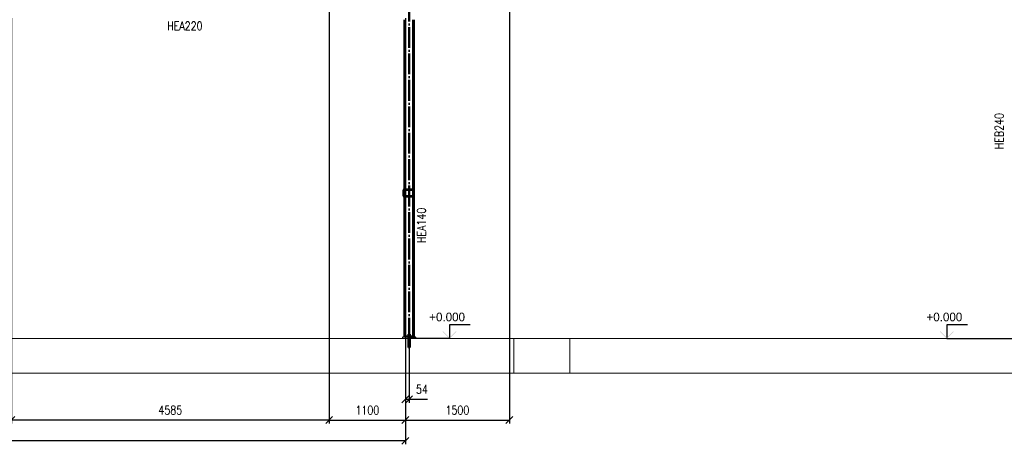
# Paper-space layout 'Layout1' of a CAD drawing. Extents: x -2 to 1243, y -36 to 596.
# Tile 67 of 132: x 301 to 585, y 307 to 430. Entities that reach past the tile are written whole.
import ezdxf

# ---------------------------------------------------------------- set-up
doc = ezdxf.new("R2010")
doc.units = 0
doc.linetypes.add('ACAD_ISO02W100', pattern=[15, 12, -3])
doc.linetypes.add('ACAD_ISO04W100', pattern=[30.5, 24, -3, 0.5, -3])
doc.layers.get('0').update_dxf_attribs({"linetype": 'CONTINUOUS'})
doc.layers.get('DEFPOINTS').update_dxf_attribs({"color": 132, "linetype": 'CONTINUOUS'})
doc.layers.add('AS_INS_ON', color=7, linetype='CONTINUOUS')
for name, color, linetype, lineweight in [('SS_1.ET-HALA_TaO-PODLAHA', 9, 'CONTINUOUS', 13), ('SS_2.ET-HALA_TaO-VESTAVBA_A1÷B2-PODLITI', 9, 'CONTINUOUS', 5), ('SS_2.ET-HALA_TaO-VESTAVBA_A1÷B2-VAZBA', 200, 'CONTINUOUS', 50), ('SS_KOTY', 3, 'CONTINUOUS', 25), ('SS_POPIS_PROFILU', 13, 'CONTINUOUS', 25)]:
    doc.layers.add(name, color=color, linetype=linetype, lineweight=lineweight)
doc.styles.add('ROMANS', font='romans.shx', dxfattribs={"width": 0.8})
doc.styles.add('romans.shx', font='romans.shx', dxfattribs={"height": 5})
doc.dimstyles.new('A-1_(2.5)_50AS', dxfattribs={"dimtxt": 2.5, "dimasz": 2, "dimexe": 1, "dimexo": 2, "dimgap": 0, "dimtad": 0, "dimdec": 1, "dimlfac": 50, "dimrnd": 1, "dimtxsty": 'ROMANS', "dimblk1": 'OBLIQUE', "dimblk2": 'OBLIQUE', "dimsah": 1, "dimcen": 2, "dimclrd": 256, "dimclre": 256, "dimclrt": 256, "dimadec": 1, "dimazin": 2, "dimtfac": 0.714286, "dimtdec": 1, "dimtmove": 0, "dimatfit": 3, "dimldrblk": 'OPEN', "dimfxl": 1, "dimtvp": 1.142857, "dimtfill": 1, "dimtolj": 1, "dimlwd": -1, "dimlwe": -1, "dimarcsym": 0})

# ---------------------------------------------------------------- blocks, each defined once
blk = doc.blocks.new('_Oblique')
at = {"color": 0, "linetype": 'ByBlock', "lineweight": -2}
blk.add_line((-0.5, -0.5), (0.5, 0.5), dxfattribs=at)
blk = doc.blocks.new('*D12')
at = {"layer": 'DEFPOINTS', "color": 0, "transparency": 16777216}
for p in [(298.21, 431.96, 14406), (389.91, 434.36, 14406), (298.21, 314.08)]:
    blk.add_point(p, dxfattribs=at)
at = {"layer": 'SS_KOTY', "transparency": 16777216}
for p, q in [((389.91, 432.36), (389.91, 313.08)), ((298.21, 429.96), (298.21, 313.08)), ((389.91, 314.08), (298.21, 314.08))]:
    blk.add_line(p, q, dxfattribs=at)
at = {"layer": 'SS_KOTY', "transparency": 16777216, "xscale": 2, "yscale": 2, "zscale": 2, "rotation": 180}
blk.add_blockref('_Oblique', (298.21, 314.08), dxfattribs=at)
at = {"layer": 'SS_KOTY', "transparency": 16777216, "xscale": 2, "yscale": 2, "zscale": 2}
blk.add_blockref('_Oblique', (389.91, 314.08), dxfattribs=at)
at = {"layer": 'SS_KOTY', "transparency": 16777216, "insert": (344.06, 316.94), "char_height": 2.5, "attachment_point": 5, "style": 'ROMANS', "bg_fill": 3, "box_fill_scale": 1.1, "bg_fill_color": 256, "bg_fill_true_color": 13158600, "bg_fill_transparency": 0}
blk.add_mtext('\\A1;4585', dxfattribs=at)
blk = doc.blocks.new('_OPEN')
at = {"color": 0, "linetype": 'ByBlock'}
for p, q in [((-1, 0.17), (0, 0)), ((0, 0), (-1, -0.17)), ((0, 0), (-1, 0))]:
    blk.add_line(p, q, dxfattribs=at)
blk = doc.blocks.new('*D16')
at = {"layer": 'DEFPOINTS', "color": 0, "transparency": 16777216}
for p in [(389.91, 434.36, 14406), (411.91, 431.96, 14406), (411.91, 314.08)]:
    blk.add_point(p, dxfattribs=at)
at = {"layer": 'SS_KOTY', "transparency": 16777216}
for p, q in [((389.91, 432.36), (389.91, 313.08)), ((411.91, 429.96), (411.91, 313.08)), ((389.91, 314.08), (411.91, 314.08))]:
    blk.add_line(p, q, dxfattribs=at)
at = {"layer": 'SS_KOTY', "transparency": 16777216, "xscale": 2, "yscale": 2, "zscale": 2, "rotation": 180}
blk.add_blockref('_Oblique', (389.91, 314.08), dxfattribs=at)
at = {"layer": 'SS_KOTY', "transparency": 16777216, "xscale": 2, "yscale": 2, "zscale": 2}
blk.add_blockref('_Oblique', (411.91, 314.08), dxfattribs=at)
at = {"layer": 'SS_KOTY', "transparency": 16777216, "insert": (400.91, 316.94), "char_height": 2.5, "attachment_point": 5, "style": 'ROMANS', "bg_fill": 3, "box_fill_scale": 1.1, "bg_fill_color": 256, "bg_fill_true_color": 13158600, "bg_fill_transparency": 0}
blk.add_mtext('\\A1;1100', dxfattribs=at)
blk = doc.blocks.new('*D17')
at = {"layer": 'DEFPOINTS', "color": 0, "transparency": 16777216}
for p in [(411.91, 431.96, 14406), (412.98, 337.56, 14406), (412.98, 320.08)]:
    blk.add_point(p, dxfattribs=at)
at = {"layer": 'SS_KOTY', "transparency": 16777216}
for p, q in [((411.91, 429.96), (411.91, 319.08)), ((412.98, 335.56), (412.98, 319.08)), ((411.91, 320.08), (412.98, 320.08)), ((412.98, 320.08), (418.31, 320.08))]:
    blk.add_line(p, q, dxfattribs=at)
at = {"layer": 'SS_KOTY', "transparency": 16777216, "xscale": 2, "yscale": 2, "zscale": 2, "rotation": 180}
blk.add_blockref('_Oblique', (411.91, 320.08), dxfattribs=at)
at = {"layer": 'SS_KOTY', "transparency": 16777216, "xscale": 2, "yscale": 2, "zscale": 2}
blk.add_blockref('_Oblique', (412.98, 320.08), dxfattribs=at)
at = {"layer": 'SS_KOTY', "transparency": 16777216, "insert": (416.65, 322.94), "char_height": 2.5, "attachment_point": 5, "style": 'ROMANS', "bg_fill": 3, "box_fill_scale": 1.1, "bg_fill_color": 256, "bg_fill_true_color": 13158600, "bg_fill_transparency": 0}
blk.add_mtext('\\A1;54', dxfattribs=at)
blk = doc.blocks.new('*D18')
at = {"layer": 'DEFPOINTS', "color": 0, "transparency": 16777216}
for p in [(441.91, 458.46, 14420), (411.91, 431.96, 14406), (441.91, 314.08)]:
    blk.add_point(p, dxfattribs=at)
at = {"layer": 'SS_KOTY', "transparency": 16777216}
for p, q in [((441.91, 456.46), (441.91, 313.08)), ((411.91, 429.96), (411.91, 313.08)), ((411.91, 314.08), (441.91, 314.08))]:
    blk.add_line(p, q, dxfattribs=at)
at = {"layer": 'SS_KOTY', "transparency": 16777216, "xscale": 2, "yscale": 2, "zscale": 2, "rotation": 180}
blk.add_blockref('_Oblique', (411.91, 314.08), dxfattribs=at)
at = {"layer": 'SS_KOTY', "transparency": 16777216, "xscale": 2, "yscale": 2, "zscale": 2}
blk.add_blockref('_Oblique', (441.91, 314.08), dxfattribs=at)
at = {"layer": 'SS_KOTY', "transparency": 16777216, "insert": (426.91, 316.94), "char_height": 2.5, "attachment_point": 5, "style": 'ROMANS', "bg_fill": 3, "box_fill_scale": 1.1, "bg_fill_color": 256, "bg_fill_true_color": 13158600, "bg_fill_transparency": 0}
blk.add_mtext('\\A1;1500', dxfattribs=at)
blk = doc.blocks.new('*D19')
at = {"layer": 'DEFPOINTS', "color": 0, "transparency": 16777216}
for p in [(411.91, 431.96, 14406), (71.01, 337.56), (71.01, 308.08)]:
    blk.add_point(p, dxfattribs=at)
at = {"layer": 'SS_KOTY', "transparency": 16777216}
for p, q in [((411.91, 429.96), (411.91, 307.08)), ((71.01, 335.56), (71.01, 307.08)), ((411.91, 308.08), (71.01, 308.08))]:
    blk.add_line(p, q, dxfattribs=at)
at = {"layer": 'SS_KOTY', "transparency": 16777216, "xscale": 2, "yscale": 2, "zscale": 2, "rotation": 180}
blk.add_blockref('_Oblique', (71.01, 308.08), dxfattribs=at)
at = {"layer": 'SS_KOTY', "transparency": 16777216, "xscale": 2, "yscale": 2, "zscale": 2}
blk.add_blockref('_Oblique', (411.91, 308.08), dxfattribs=at)
at = {"layer": 'SS_KOTY', "transparency": 16777216, "insert": (241.46, 310.94), "char_height": 2.5, "attachment_point": 5, "style": 'ROMANS', "bg_fill": 3, "box_fill_scale": 1.1, "bg_fill_color": 256, "bg_fill_true_color": 13158600, "bg_fill_transparency": 0}
blk.add_mtext('\\A1;17045', dxfattribs=at)

psp = doc.layouts.get("Layout1")

# ---------------------------------------------------------------- hatches: boundary and pattern name
at = {"layer": 'AS_INS_ON'}
psp.add_hatch(color=3, dxfattribs=at).paths.add_polyline_path([(566.2318, 339.7022), (566.0903, 339.5608), (568.0903, 337.5608), (570.0903, 339.5608), (569.9489, 339.7022), (568.0903, 337.8437)])

# ---------------------------------------------------------------- linework, layer by layer
at = {"layer": 'AS_INS_ON', "color": 3}
for p, q in [((574.0903, 341.5608, -19923.4), (568.0903, 341.5608, -19923.4)), ((568.0903, 341.5608, -19923.4), (568.0903, 337.8437, -19923.4)), ((568.0903, 337.5608), (587.8802, 337.5608))]:
    psp.add_line(p, q, dxfattribs=at)
at = {"layer": 'SS_1.ET-HALA_TaO-PODLAHA', "ltscale": 0.25}
psp.add_line((459.3283, 327.5608), (459.3283, 337.5608), dxfattribs=at)

# ---------------------------------------------------------------- texts
at = {"layer": 'AS_INS_ON', "color": 3}
psp.add_text('+0.000', height=2.5, dxfattribs=at).set_placement((562.2567, 342.5608))
at = {"layer": 'SS_POPIS_PROFILU', "color": 13, "style": 'romans.shx', "width": 0.8}
psp.add_text('HEB240', height=2.5, rotation=90, dxfattribs=at).set_placement((584.4822, 392.1742))

# ---------------------------------------------------------------- dimensions: what is measured, and where the dimension line sits
at = {"layer": 'SS_KOTY'}
dim = psp.add_linear_dim(base=(298.2111, 314.0801), p1=(389.9111, 434.3608, 14406), p2=(298.2111, 431.9608, 14406), dimstyle='A-1_(2.5)_50AS', dxfattribs=at)
dim.commit()
dim.dimension.update_dxf_attribs({"geometry": '*D12', "text_midpoint": (344.0611, 316.9372)})

# ---------------------------------------------------------------- next in the draw order: dimensions: what is measured, and where the dimension line sits
dim = psp.add_linear_dim(base=(411.9111, 314.0801), p1=(389.9111, 434.3608, 14406), p2=(411.9111, 431.9608, 14406), dimstyle='A-1_(2.5)_50AS', override={"dimtmove": 1}, dxfattribs=at)
dim.commit()
dim.dimension.update_dxf_attribs({"geometry": '*D16', "text_midpoint": (400.9111, 316.9372)})

# ---------------------------------------------------------------- next in the draw order: dimensions: what is measured, and where the dimension line sits
dim = psp.add_linear_dim(base=(412.9811, 320.0801), p1=(411.9111, 431.9608, 14406), p2=(412.9811, 337.5608, 14406), dimstyle='A-1_(2.5)_50AS', dxfattribs=at)
dim.commit()
dim.dimension.update_dxf_attribs({"geometry": '*D17', "text_midpoint": (416.6478, 322.9372)})

# ---------------------------------------------------------------- next in the draw order: dimensions: what is measured, and where the dimension line sits
dim = psp.add_linear_dim(base=(441.9111, 314.0801), p1=(411.9111, 431.9608, 14406), p2=(441.9111, 458.4608, 14420), dimstyle='A-1_(2.5)_50AS', override={"dimtmove": 1}, dxfattribs=at)
dim.commit()
dim.dimension.update_dxf_attribs({"geometry": '*D18', "text_midpoint": (426.9111, 316.9372)})

# ---------------------------------------------------------------- next in the draw order: hatches: boundary and pattern name
at = {"layer": 'AS_INS_ON'}
psp.add_hatch(color=3, dxfattribs=at).paths.add_polyline_path([(422.7533, 339.7022), (422.6119, 339.5608), (424.6119, 337.5608), (426.6119, 339.5608), (426.4704, 339.7022), (424.6119, 337.8437)])

# ---------------------------------------------------------------- next in the draw order: linework, layer by layer
at = {"layer": 'AS_INS_ON', "color": 3}
for p, q in [((430.6119, 341.5608, 14406), (424.6119, 341.5608, 14406)), ((424.6119, 341.5608, 14406), (424.6119, 337.8437, 14406))]:
    psp.add_line(p, q, dxfattribs=at)
at = {"layer": 'SS_1.ET-HALA_TaO-PODLAHA', "ltscale": 0.25}
for p, q in [((937.7822, 337.5608), (443.21, 337.5608)), ((443.21, 337.5608), (443.21, 327.5608)), ((937.7822, 327.5608), (443.21, 327.5608))]:
    psp.add_line(p, q, dxfattribs=at)
at = {"layer": 'SS_2.ET-HALA_TaO-VESTAVBA_A1÷B2-PODLITI', "ltscale": 0.25}
psp.add_line((414.8811, 337.5608), (414.8811, 337.9608), dxfattribs=at)
at = {"layer": 'SS_2.ET-HALA_TaO-VESTAVBA_A1÷B2-VAZBA', "color": 1, "linetype": 'Continuous', "ltscale": 0.25}
psp.add_line((414.4811, 337.9608), (414.4811, 338.1608), dxfattribs=at)

# ---------------------------------------------------------------- next in the draw order: texts
at = {"layer": 'AS_INS_ON', "color": 3}
psp.add_text('+0.000', height=2.5, dxfattribs=at).set_placement((418.7783, 342.5608))
at = {"layer": 'SS_POPIS_PROFILU', "color": 13, "style": 'romans.shx', "width": 0.8}
psp.add_text('HEA140', height=2.5, rotation=90, dxfattribs=at).set_placement((417.7524, 365.125))

# ---------------------------------------------------------------- next in the draw order: dimensions: what is measured, and where the dimension line sits
at = {"layer": 'SS_KOTY'}
dim = psp.add_linear_dim(base=(71.0111, 308.0801), p1=(411.9111, 431.9608, 14406), p2=(71.0111, 337.5608), dimstyle='A-1_(2.5)_50AS', dxfattribs=at)
dim.commit()
dim.dimension.update_dxf_attribs({"geometry": '*D19', "text_midpoint": (241.4611, 310.9372)})

# ---------------------------------------------------------------- next in the draw order: linework, layer by layer
at = {"layer": 'AS_INS_ON', "color": 3}
psp.add_line((424.6119, 337.5608), (412.9827, 337.5608), dxfattribs=at)
at = {"layer": 'SS_1.ET-HALA_TaO-PODLAHA', "ltscale": 0.25}
for p, q in [((459.3283, 337.5608), (62.0111, 337.5608)), ((62.0111, 327.5608), (459.3283, 327.5608))]:
    psp.add_line(p, q, dxfattribs=at)
at = {"layer": 'SS_2.ET-HALA_TaO-VESTAVBA_A1÷B2-PODLITI', "ltscale": 0.25}
for p, q in [((414.8811, 337.9608), (411.0811, 337.9608)), ((411.0811, 337.9608), (411.0811, 337.5608))]:
    psp.add_line(p, q, dxfattribs=at)
at = {"layer": 'SS_2.ET-HALA_TaO-VESTAVBA_A1÷B2-VAZBA', "color": 7, "linetype": 'ACAD_ISO04W100', "ltscale": 0.25}
for p, q in [((412.9811, 337.5608), (412.9811, 431.9608)), ((412.6811, 338.3608), (413.2811, 338.3608)), ((412.6811, 338.3608), (413.2811, 338.3608)), ((412.9811, 338.8208), (412.9811, 335.0208)), ((412.9811, 338.8208), (412.9811, 335.0208)), ((412.8211, 337.7608), (413.1411, 337.7608)), ((412.8211, 337.7608), (413.1411, 337.7608))]:
    psp.add_line(p, q, dxfattribs=at)
at = {"layer": 'SS_2.ET-HALA_TaO-VESTAVBA_A1÷B2-VAZBA', "color": 1, "linetype": 'Continuous', "ltscale": 0.25}
for p, q in [((411.6511, 429.5608), (411.6511, 338.1608)), ((411.8211, 338.1608), (411.8211, 429.5608)), ((414.1411, 429.5608), (414.1411, 338.1608)), ((414.3111, 338.1608), (414.3111, 429.5608)), ((411.3111, 380.3608), (411.3111, 378.7608)), ((411.4111, 378.7608), (411.4111, 380.3608)), ((411.6511, 380.5608), (411.5111, 380.5608)), ((411.5111, 380.4608), (411.6511, 380.4608)), ((411.6511, 378.6608), (411.5111, 378.6608)), ((411.5111, 378.5608), (411.6511, 378.5608)), ((414.4811, 338.1608), (411.4811, 338.1608)), ((411.4811, 338.1608), (411.4811, 337.9608)), ((412.6811, 338.2208), (412.6869, 338.2208)), ((412.6811, 338.2208), (412.6811, 338.1608)), ((412.6869, 338.2208), (412.7039, 338.2208)), ((412.7039, 338.2208), (412.7317, 338.2208)), ((412.8426, 338.4808), (412.7041, 338.4808)), ((412.7041, 338.4808), (412.7041, 338.2208)), ((412.7317, 338.2208), (412.769, 338.2208)), ((412.769, 338.2208), (412.8144, 338.2208)), ((412.8144, 338.2208), (412.8663, 338.2208)), ((412.8333, 338.8208), (412.8211, 338.8208)), ((412.8211, 338.8208), (412.8211, 338.4808)), ((412.868, 338.8208), (412.8333, 338.8208)), ((413.1196, 338.4808), (412.8426, 338.4808)), ((412.8426, 338.2208), (412.8426, 338.4808)), ((412.8663, 338.2208), (412.9226, 338.2208)), ((412.9199, 338.8208), (412.868, 338.8208)), ((412.9811, 338.8208), (412.9199, 338.8208)), ((412.9226, 338.2208), (412.9811, 338.2208)), ((413.0423, 338.8208), (412.9811, 338.8208)), ((412.9811, 338.2208), (413.0396, 338.2208)), ((413.0396, 338.2208), (413.0959, 338.2208)), ((413.0942, 338.8208), (413.0423, 338.8208)), ((413.1289, 338.8208), (413.0942, 338.8208)), ((413.0959, 338.2208), (413.1478, 338.2208)), ((413.2581, 338.4808), (413.1196, 338.4808)), ((413.1196, 338.4808), (413.1196, 338.2208)), ((413.1411, 338.8208), (413.1289, 338.8208)), ((413.1411, 338.4808), (413.1411, 338.8208)), ((413.1478, 338.2208), (413.1932, 338.2208)), ((413.1932, 338.2208), (413.2305, 338.2208)), ((413.2305, 338.2208), (413.2583, 338.2208)), ((413.2581, 338.2208), (413.2581, 338.4808)), ((413.2583, 338.2208), (413.2753, 338.2208)), ((413.2753, 338.2208), (413.2811, 338.2208)), ((413.2811, 338.1608), (413.2811, 338.2208))]:
    psp.add_line(p, q, dxfattribs=at)
at = {"layer": 'SS_2.ET-HALA_TaO-VESTAVBA_A1÷B2-VAZBA', "color": 3, "linetype": 'ACAD_ISO02W100', "ltscale": 0.25}
for p, q in [((411.6511, 380.5608), (414.1111, 380.5608)), ((414.1111, 380.4608), (411.6511, 380.4608)), ((411.6511, 378.6608), (414.1111, 378.6608)), ((414.1111, 378.5608), (411.6511, 378.5608)), ((414.2111, 380.3608), (414.2111, 378.7608)), ((412.8011, 338.1608), (412.8011, 337.9608)), ((412.8211, 338.1608), (412.8211, 337.9608)), ((413.1411, 337.9608), (413.1411, 338.1608)), ((413.1611, 337.9608), (413.1611, 338.1608)), ((412.8211, 337.9608), (412.8211, 337.5608)), ((412.8211, 337.5608), (412.8211, 335.0208)), ((413.1411, 337.5608), (413.1411, 337.9608)), ((413.1411, 335.0208), (413.1411, 337.5608)), ((412.8211, 335.0208), (412.8242, 335.0208)), ((412.8242, 335.0208), (412.8333, 335.0208)), ((412.8333, 335.0208), (412.8481, 335.0208)), ((412.8481, 335.0208), (412.868, 335.0208)), ((412.868, 335.0208), (412.8922, 335.0208)), ((412.8922, 335.0208), (412.9199, 335.0208)), ((412.9199, 335.0208), (412.9499, 335.0208)), ((412.9499, 335.0208), (412.9811, 335.0208)), ((412.9811, 335.0208), (413.0123, 335.0208)), ((413.0123, 335.0208), (413.0423, 335.0208)), ((413.0423, 335.0208), (413.07, 335.0208)), ((413.07, 335.0208), (413.0942, 335.0208)), ((413.0942, 335.0208), (413.1141, 335.0208)), ((413.1141, 335.0208), (413.1289, 335.0208)), ((413.1289, 335.0208), (413.138, 335.0208)), ((413.138, 335.0208), (413.1411, 335.0208))]:
    psp.add_line(p, q, dxfattribs=at)
at = {"layer": 'SS_2.ET-HALA_TaO-VESTAVBA_A1÷B2-VAZBA', "color": 1, "linetype": 'Continuous', "ltscale": 0.25}
for centre, start, end in [((411.5111, 380.3608), 90, 180), ((411.5111, 378.7608), 180, 270)]:
    psp.add_arc(centre, 0.2, start, end, dxfattribs=at)
at = {"layer": 'SS_2.ET-HALA_TaO-VESTAVBA_A1÷B2-VAZBA', "color": 1, "linetype": 'Continuous', "ltscale": 0.25, "extrusion": (1.09139e-12, -4.52009e-13, -1)}
psp.add_arc((-411.5111, 380.3608), 0.1, 0, 90, dxfattribs=at)
at = {"layer": 'SS_2.ET-HALA_TaO-VESTAVBA_A1÷B2-VAZBA', "color": 1, "linetype": 'Continuous', "ltscale": 0.25, "extrusion": (1.09139e-12, 4.52131e-13, -1)}
psp.add_arc((-411.5111, 378.7608), 0.1, 270, 0, dxfattribs=at)
at = {"layer": 'SS_2.ET-HALA_TaO-VESTAVBA_A1÷B2-VAZBA', "color": 3, "linetype": 'ACAD_ISO02W100', "ltscale": 0.25}
for centre, start, end in [((414.1111, 380.3608), 0, 90), ((414.1111, 378.7608), 270, 0)]:
    psp.add_arc(centre, 0.2, start, end, dxfattribs=at)
at = {"layer": 'SS_2.ET-HALA_TaO-VESTAVBA_A1÷B2-VAZBA', "color": 3, "linetype": 'ACAD_ISO02W100', "ltscale": 0.25, "extrusion": (0, 6.12323e-17, -1)}
for centre, start, end in [((-414.1111, 380.3608), 90, 180), ((-414.1111, 378.7608), 180, 270)]:
    psp.add_arc(centre, 0.1, start, end, dxfattribs=at)

# ---------------------------------------------------------------- next in the draw order: texts
at = {"layer": 'SS_POPIS_PROFILU', "color": 13, "style": 'romans.shx', "width": 0.8}
psp.add_text('HEA220', height=2.5, dxfattribs=at).set_placement((343.1623, 426.51))

doc.saveas('drawing.dxf')
